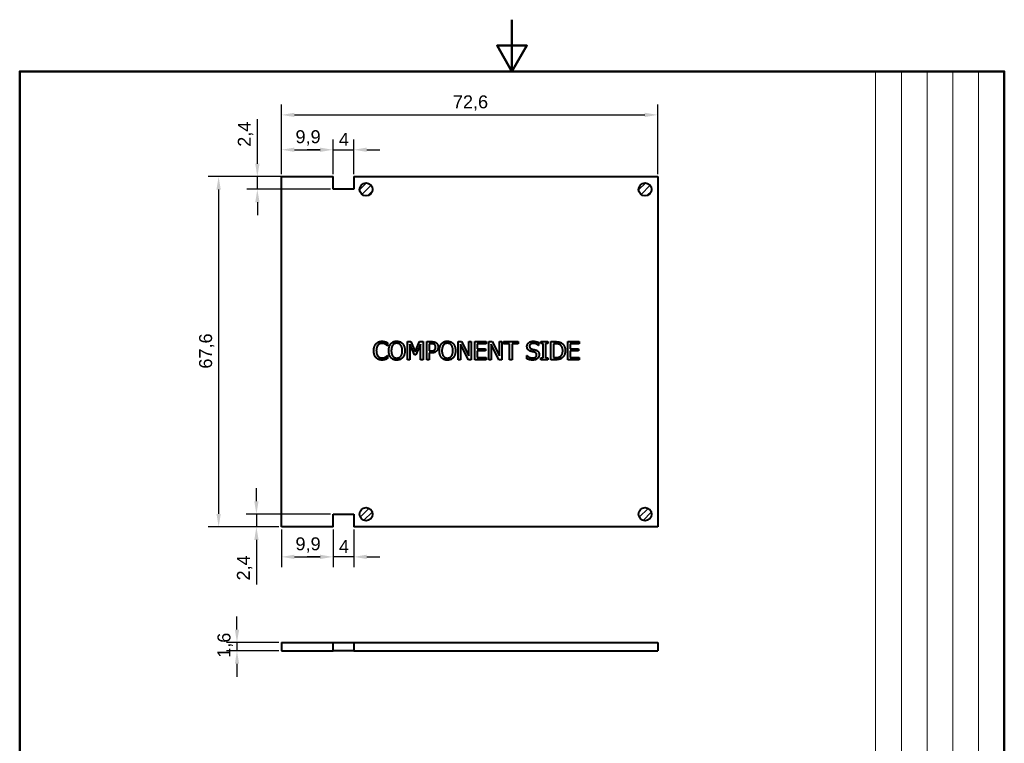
# Model space of a CAD drawing. Header units: millimetres. Extents: x 0 to 210, y 0 to 297.
# Tile 3 of 3: x 10 to 200, y 157 to 297. Entities that reach past the tile are written whole.
import ezdxf
from ezdxf.enums import TextEntityAlignment as Align

# ---------------------------------------------------------------- set-up
doc = ezdxf.new("R2010")
doc.units = ezdxf.units.MM
doc.layers.get('0').update_dxf_attribs({"lineweight": 25})
for name, color, linetype, lineweight in [('AM_0', 7, 'Continuous', 30), ('Bordo_0', 7, 'Continuous', 50), ('Simboli(ISO)', 7, 'Continuous', 25), ('Spigoli visibili(ISO)', 7, 'Continuous', 40), ('Tratteggio', 7, 'Continuous', 9)]:
    doc.layers.add(name, color=color, linetype=linetype, lineweight=lineweight)
doc.layers.add('Quote(ISO)', color=8, linetype='Continuous', lineweight=18, true_color=0x808080)
doc.styles.add('Corrente-ISO', font='arial.ttf')
doc.styles.add('Federico-Quote', font='arial.ttf')
doc.styles.add('Gruppo1', font='arial.ttf')
doc.styles.add('Stile testo18', font='arial.ttf')
doc.styles.add('Stile testo43', font='arial.ttf')
doc.styles.add('Stile testo77', font='arial.ttf')
doc.dimstyles.new('X.XXX', dxfattribs={"dimtxt": 2.5, "dimasz": 2.5, "dimexe": 2, "dimexo": 0.5, "dimgap": 0.762, "dimtad": 1, "dimdec": 1, "dimrnd": 1e-08, "dimtxsty": 'Federico-Quote', "dimcen": 0.09, "dimdle": 10, "dimclrd": 9, "dimclre": 9, "dimclrt": 8, "dimadec": 1, "dimazin": 2, "dimtfac": 1, "dimtmove": 0, "dimatfit": 3, "dimfxl": 1, "dimtolj": 1, "dimlwd": 25, "dimlwe": 25, "dimarcsym": 0})
pattern_1 = [(45, (0, 0), (-0.6735192, 0.6735192), [])]

# ---------------------------------------------------------------- blocks, each defined once
blk = doc.blocks.new('Bordi Bordo di default')
at = {"layer": 'Bordo_0', "flags": 128}
for points in [[(105, 297), (105, 287), (102.11, 292), (107.89, 292), (105, 287)], [(10, 10), (10, 287), (200, 287), (200, 10), (10, 10)]]:
    blk.add_lwpolyline(points, dxfattribs=at)
blk = doc.blocks.new('Cartigli Italtronic_new')
at = {"layer": 'AM_0', "lineweight": 15}
for p, q in [((284.7, 286.16), (259.86, 286.16)), ((259.86, 57.39), (259.86, 286.16)), ((264.83, 56.66), (264.83, 286.16)), ((269.8, 56.66), (269.8, 286.16)), ((274.76, 56.66), (274.76, 286.16)), ((279.73, 56.66), (279.73, 286.16)), ((284.7, 286.16), (284.7, 9.16))]:
    blk.add_line(p, q, dxfattribs=at)
at = {"layer": 'AM_0'}
for tag, p, height, style in [('Scale_1_001', (271.09, 48.11), 3, 'Stile testo77'), ('DATA_CREAZIONE_001', (204.32, 38.44), 3.17, 'Gruppo1'), ('NUMERO_PARTE_001', (239, 14.09), 5, 'Stile testo18')]:
    blk.add_attdef(tag, p, '', height=height, dxfattribs=dict(at, style=style))
at = {"layer": 'AM_0', "style": 'Stile testo43'}
blk.add_attdef('Sostituisce', text='', height=2.5, dxfattribs=at).set_placement((245.27, 41.57), align=Align.TOP_CENTER)
at = {"layer": 'Simboli(ISO)', "color": 7, "style": 'Corrente-ISO'}
blk.add_attdef('Part_number', text='', height=2.5, dxfattribs=at).set_placement((260.96, 41.28), align=Align.TOP_LEFT)
blk = doc.blocks.new('*D4')
at = {"layer": 'Defpoints', "color": 0, "transparency": 16777216}
for p in [(133.12, 278.62), (60.52, 266.7), (133.12, 266.7)]:
    blk.add_point(p, dxfattribs=at)
at = {"layer": 'Quote(ISO)', "color": 9, "lineweight": 25, "true_color": 0xbfbfbf, "transparency": 16777216}
for p, q in [((60.52, 267.2), (60.52, 280.62)), ((133.12, 267.2), (133.12, 280.62)), ((63.02, 278.62), (130.62, 278.62))]:
    blk.add_line(p, q, dxfattribs=at)
at = {"layer": 'Quote(ISO)', "color": 9, "true_color": 0xbfbfbf, "transparency": 16777216}
for points in [[(63.02, 279.04), (63.02, 278.21), (60.52, 278.62)], [(130.62, 279.04), (130.62, 278.21), (133.12, 278.62)]]:
    blk.add_solid(points, dxfattribs=at)
at = {"layer": 'Quote(ISO)', "color": 8, "lineweight": 25, "transparency": 16777216, "insert": (93.59, 282.39), "char_height": 2.5, "attachment_point": 1, "style": 'Federico-Quote'}
blk.add_mtext('\\A1;72,6', dxfattribs=at)
blk = doc.blocks.new('*D5')
at = {"layer": 'Defpoints', "color": 0, "transparency": 16777216}
for p in [(60.52, 266.7), (48.39, 199.1), (60.52, 199.1)]:
    blk.add_point(p, dxfattribs=at)
at = {"layer": 'Quote(ISO)', "color": 9, "lineweight": 25, "true_color": 0xbfbfbf, "transparency": 16777216}
for p, q in [((60.02, 266.7), (46.39, 266.7)), ((48.39, 264.2), (48.39, 201.6)), ((60.02, 199.1), (46.39, 199.1))]:
    blk.add_line(p, q, dxfattribs=at)
at = {"layer": 'Quote(ISO)', "color": 9, "true_color": 0xbfbfbf, "transparency": 16777216}
for points in [[(47.97, 264.2), (48.8, 264.2), (48.39, 266.7)], [(47.97, 201.6), (48.8, 201.6), (48.39, 199.1)]]:
    blk.add_solid(points, dxfattribs=at)
at = {"layer": 'Quote(ISO)', "color": 8, "lineweight": 25, "transparency": 16777216, "insert": (44.62, 229.65), "char_height": 2.5, "attachment_point": 1, "rotation": 90, "style": 'Federico-Quote'}
blk.add_mtext('\\A1;67,6', dxfattribs=at)
blk = doc.blocks.new('*D6')
at = {"layer": 'Defpoints', "color": 0, "transparency": 16777216}
for p in [(60.52, 176.78), (51.93, 175.18), (60.52, 175.18)]:
    blk.add_point(p, dxfattribs=at)
at = {"layer": 'Quote(ISO)', "color": 9, "lineweight": 25, "true_color": 0xbfbfbf, "transparency": 16777216}
for p, q in [((51.93, 179.28), (51.93, 181.78)), ((60.02, 176.78), (49.93, 176.78)), ((51.93, 176.78), (51.93, 175.18)), ((60.02, 175.18), (49.93, 175.18)), ((51.93, 172.68), (51.93, 170.18))]:
    blk.add_line(p, q, dxfattribs=at)
at = {"layer": 'Quote(ISO)', "color": 9, "true_color": 0xbfbfbf, "transparency": 16777216}
for points in [[(51.52, 179.28), (52.35, 179.28), (51.93, 176.78)], [(51.52, 172.68), (52.35, 172.68), (51.93, 175.18)]]:
    blk.add_solid(points, dxfattribs=at)
at = {"layer": 'Quote(ISO)', "color": 8, "lineweight": 25, "transparency": 16777216, "insert": (48.17, 173.82), "char_height": 2.5, "attachment_point": 1, "rotation": 90, "style": 'Federico-Quote'}
blk.add_mtext('\\A1;1,6', dxfattribs=at)
blk = doc.blocks.new('*D7')
at = {"layer": 'Defpoints', "color": 0, "transparency": 16777216}
for p in [(70.47, 271.89), (60.52, 266.7), (70.47, 266.7)]:
    blk.add_point(p, dxfattribs=at)
at = {"layer": 'Quote(ISO)', "color": 9, "lineweight": 25, "true_color": 0xbfbfbf, "transparency": 16777216}
for p, q in [((60.52, 267.2), (60.52, 273.89)), ((70.47, 267.2), (70.47, 273.89)), ((63.02, 271.89), (67.97, 271.89))]:
    blk.add_line(p, q, dxfattribs=at)
at = {"layer": 'Quote(ISO)', "color": 9, "true_color": 0xbfbfbf, "transparency": 16777216}
for points in [[(63.02, 272.31), (63.02, 271.48), (60.52, 271.89)], [(67.97, 272.31), (67.97, 271.48), (70.47, 271.89)]]:
    blk.add_solid(points, dxfattribs=at)
at = {"layer": 'Quote(ISO)', "color": 8, "lineweight": 25, "transparency": 16777216, "insert": (63.22, 275.66), "char_height": 2.5, "attachment_point": 1, "style": 'Federico-Quote'}
blk.add_mtext('\\A1;9,9', dxfattribs=at)
blk = doc.blocks.new('*D8')
at = {"layer": 'Defpoints', "color": 0, "transparency": 16777216}
for p in [(74.47, 271.89), (70.47, 266.7), (74.47, 266.7)]:
    blk.add_point(p, dxfattribs=at)
at = {"layer": 'Quote(ISO)', "color": 9, "lineweight": 25, "true_color": 0xbfbfbf, "transparency": 16777216}
for p, q in [((70.47, 267.2), (70.47, 273.89)), ((74.47, 267.2), (74.47, 273.89)), ((67.97, 271.89), (65.47, 271.89)), ((70.47, 271.89), (74.47, 271.89)), ((76.97, 271.89), (79.47, 271.89))]:
    blk.add_line(p, q, dxfattribs=at)
at = {"layer": 'Quote(ISO)', "color": 9, "true_color": 0xbfbfbf, "transparency": 16777216}
for points in [[(67.97, 272.31), (67.97, 271.48), (70.47, 271.89)], [(76.97, 272.31), (76.97, 271.48), (74.47, 271.89)]]:
    blk.add_solid(points, dxfattribs=at)
at = {"layer": 'Quote(ISO)', "color": 8, "lineweight": 25, "transparency": 16777216, "insert": (71.6, 275.16), "char_height": 2.5, "attachment_point": 1, "style": 'Federico-Quote'}
blk.add_mtext('\\A1;4', dxfattribs=at)
blk = doc.blocks.new('*D9')
at = {"layer": 'Defpoints', "color": 0, "transparency": 16777216}
for p in [(70.47, 266.7), (55.86, 264.26), (70.47, 264.26)]:
    blk.add_point(p, dxfattribs=at)
at = {"layer": 'Quote(ISO)', "color": 9, "lineweight": 25, "true_color": 0xbfbfbf, "transparency": 16777216}
for p, q in [((55.86, 269.2), (55.86, 277.81)), ((69.97, 266.7), (53.86, 266.7)), ((55.86, 264.26), (55.86, 266.7)), ((69.97, 264.26), (53.86, 264.26)), ((55.86, 261.76), (55.86, 259.26))]:
    blk.add_line(p, q, dxfattribs=at)
at = {"layer": 'Quote(ISO)', "color": 9, "true_color": 0xbfbfbf, "transparency": 16777216}
for points in [[(55.45, 269.2), (56.28, 269.2), (55.86, 266.7)], [(55.45, 261.76), (56.28, 261.76), (55.86, 264.26)]]:
    blk.add_solid(points, dxfattribs=at)
at = {"layer": 'Quote(ISO)', "color": 8, "lineweight": 25, "transparency": 16777216, "insert": (52.1, 272.47), "char_height": 2.5, "attachment_point": 1, "rotation": 90, "style": 'Federico-Quote'}
blk.add_mtext('\\A1;2,4', dxfattribs=at)
blk = doc.blocks.new('*D10')
at = {"layer": 'Defpoints', "color": 0, "transparency": 16777216}
for p in [(60.52, 199.1), (70.47, 199.1), (70.47, 193.31)]:
    blk.add_point(p, dxfattribs=at)
at = {"layer": 'Quote(ISO)', "color": 9, "lineweight": 25, "true_color": 0xbfbfbf, "transparency": 16777216}
for p, q in [((60.52, 198.6), (60.52, 191.31)), ((70.47, 198.6), (70.47, 191.31)), ((63.02, 193.31), (67.97, 193.31))]:
    blk.add_line(p, q, dxfattribs=at)
at = {"layer": 'Quote(ISO)', "color": 9, "true_color": 0xbfbfbf, "transparency": 16777216}
for points in [[(63.02, 193.73), (63.02, 192.9), (60.52, 193.31)], [(67.97, 193.73), (67.97, 192.9), (70.47, 193.31)]]:
    blk.add_solid(points, dxfattribs=at)
at = {"layer": 'Quote(ISO)', "color": 8, "lineweight": 25, "transparency": 16777216, "insert": (63.22, 197.08), "char_height": 2.5, "attachment_point": 1, "style": 'Federico-Quote'}
blk.add_mtext('\\A1;9,9', dxfattribs=at)
blk = doc.blocks.new('*D11')
at = {"layer": 'Defpoints', "color": 0, "transparency": 16777216}
for p in [(70.47, 199.1), (74.47, 199.1), (70.47, 193.31)]:
    blk.add_point(p, dxfattribs=at)
at = {"layer": 'Quote(ISO)', "color": 9, "lineweight": 25, "true_color": 0xbfbfbf, "transparency": 16777216}
for p, q in [((70.47, 198.6), (70.47, 191.31)), ((74.47, 198.6), (74.47, 191.31)), ((67.97, 193.31), (65.47, 193.31)), ((74.47, 193.31), (70.47, 193.31)), ((76.97, 193.31), (79.47, 193.31))]:
    blk.add_line(p, q, dxfattribs=at)
at = {"layer": 'Quote(ISO)', "color": 9, "true_color": 0xbfbfbf, "transparency": 16777216}
for points in [[(67.97, 193.73), (67.97, 192.9), (70.47, 193.31)], [(76.97, 193.73), (76.97, 192.9), (74.47, 193.31)]]:
    blk.add_solid(points, dxfattribs=at)
at = {"layer": 'Quote(ISO)', "color": 8, "lineweight": 25, "transparency": 16777216, "insert": (71.6, 196.57), "char_height": 2.5, "attachment_point": 1, "style": 'Federico-Quote'}
blk.add_mtext('\\A1;4', dxfattribs=at)
blk = doc.blocks.new('*D12')
at = {"layer": 'Defpoints', "color": 0, "transparency": 16777216}
for p in [(55.68, 201.55), (70.47, 201.55), (60.52, 199.1)]:
    blk.add_point(p, dxfattribs=at)
at = {"layer": 'Quote(ISO)', "color": 9, "lineweight": 25, "true_color": 0xbfbfbf, "transparency": 16777216}
for p, q in [((55.68, 204.05), (55.68, 206.55)), ((69.97, 201.55), (53.68, 201.55)), ((55.68, 201.55), (55.68, 199.1)), ((60.02, 199.1), (53.68, 199.1)), ((55.68, 196.6), (55.68, 188))]:
    blk.add_line(p, q, dxfattribs=at)
at = {"layer": 'Quote(ISO)', "color": 9, "true_color": 0xbfbfbf, "transparency": 16777216}
for points in [[(55.27, 204.05), (56.1, 204.05), (55.68, 201.55)], [(55.27, 196.6), (56.1, 196.6), (55.68, 199.1)]]:
    blk.add_solid(points, dxfattribs=at)
at = {"layer": 'Quote(ISO)', "color": 8, "lineweight": 25, "transparency": 16777216, "insert": (51.92, 188.76), "char_height": 2.5, "attachment_point": 1, "rotation": 90, "style": 'Federico-Quote'}
blk.add_mtext('\\A1;2,4', dxfattribs=at)

msp = doc.modelspace()

# ---------------------------------------------------------------- hatches: boundary and pattern name
at = {"layer": 'Tratteggio'}
h = msp.add_hatch(dxfattribs=at)
h.set_pattern_fill('ANSI31', color=256, scale=7.62, style=0)
h.set_pattern_definition(pattern_1)
edge = h.paths.add_edge_path()
edge.add_arc((76.85, 264.25), 1.26, 0, 360)
h = msp.add_hatch(dxfattribs=at)
h.set_pattern_fill('ANSI31', color=256, scale=7.62, style=0)
h.set_pattern_definition(pattern_1)
edge = h.paths.add_edge_path()
edge.add_arc((130.68, 264.25), 1.26, 0, 360)
h = msp.add_hatch(dxfattribs=at)
h.set_pattern_fill('ANSI31', color=256, scale=7.62, style=0)
h.set_pattern_definition(pattern_1)
edge = h.paths.add_edge_path()
edge.add_arc((76.85, 201.56), 1.26, 0, 360)
h = msp.add_hatch(dxfattribs=at)
h.set_pattern_fill('ANSI31', color=256, scale=7.62, style=0)
h.set_pattern_definition(pattern_1)
edge = h.paths.add_edge_path()
edge.add_arc((130.68, 201.56), 1.26, 0, 360)

# ---------------------------------------------------------------- linework, layer by layer
at = {"layer": 'Spigoli visibili(ISO)'}
for p, q in [((60.52, 266.7), (70.47, 266.7)), ((60.52, 199.1), (60.52, 266.7)), ((70.47, 264.26), (70.47, 266.7)), ((74.47, 266.7), (74.47, 264.26)), ((74.47, 266.7), (133.12, 266.7)), ((133.12, 266.7), (133.12, 199.1)), ((74.47, 264.26), (70.47, 264.26)), ((80.99, 234.07), (80.95, 234.07)), ((80.99, 234.63), (80.99, 234.07)), ((84.83, 231.36), (84.83, 234.86)), ((84.83, 234.86), (85.46, 234.86)), ((86.17, 232.33), (85.26, 234.38)), ((85.26, 234.38), (85.26, 231.36)), ((85.46, 234.86), (86.34, 232.92)), ((86.34, 232.92), (87.18, 234.86)), ((87.36, 234.38), (86.45, 232.33)), ((87.18, 234.86), (87.83, 234.86)), ((87.36, 231.36), (87.36, 234.38)), ((87.83, 234.86), (87.83, 231.36)), ((88.54, 231.36), (88.54, 234.86)), ((88.54, 234.86), (89.42, 234.86)), ((89.39, 234.46), (89, 234.46)), ((89, 234.46), (89, 233.07)), ((94.6, 231.36), (94.6, 234.86)), ((94.6, 234.86), (95.26, 234.86)), ((96.58, 231.36), (95.03, 234.38)), ((95.03, 234.38), (95.03, 231.36)), ((95.26, 234.86), (96.67, 232.09)), ((96.67, 232.09), (96.67, 234.86)), ((96.67, 234.86), (97.1, 234.86)), ((97.1, 234.86), (97.1, 231.36)), ((97.81, 231.36), (97.81, 234.86)), ((97.81, 234.86), (100, 234.86)), ((100, 234.45), (98.28, 234.45)), ((98.28, 234.45), (98.28, 233.49)), ((100, 234.86), (100, 234.45)), ((100.51, 231.36), (100.51, 234.86)), ((100.51, 234.86), (101.17, 234.86)), ((102.49, 231.36), (100.95, 234.38)), ((100.95, 234.38), (100.95, 231.36)), ((101.17, 234.86), (102.58, 232.09)), ((102.58, 232.09), (102.58, 234.86)), ((102.58, 234.86), (103.02, 234.86)), ((103.02, 234.86), (103.02, 231.36)), ((103.37, 234.45), (103.37, 234.86)), ((103.37, 234.86), (106.18, 234.86)), ((104.54, 234.45), (103.37, 234.45)), ((104.54, 231.36), (104.54, 234.45)), ((106.18, 234.45), (105.01, 234.45)), ((105.01, 234.45), (105.01, 231.36)), ((106.18, 234.86), (106.18, 234.45)), ((110.11, 234.14), (110.08, 234.14)), ((110.11, 234.7), (110.11, 234.14)), ((110.58, 234.51), (110.58, 234.86)), ((110.58, 234.86), (111.94, 234.86)), ((111.03, 234.51), (110.58, 234.51)), ((111.03, 231.72), (111.03, 234.51)), ((111.94, 234.51), (111.49, 234.51)), ((111.49, 234.51), (111.49, 231.72)), ((111.94, 234.86), (111.94, 234.51)), ((112.51, 231.36), (112.51, 234.86)), ((112.51, 234.86), (113.31, 234.86)), ((113.33, 234.46), (112.98, 234.46)), ((112.98, 234.46), (112.98, 231.77)), ((115.78, 231.36), (115.78, 234.86)), ((115.78, 234.86), (117.97, 234.86)), ((117.97, 234.45), (116.24, 234.45)), ((116.24, 234.45), (116.24, 233.49)), ((117.97, 234.86), (117.97, 234.45)), ((80.95, 232.16), (80.99, 232.16)), ((80.99, 232.16), (80.99, 231.6)), ((86.45, 232.33), (86.17, 232.33)), ((89, 233.07), (89.32, 233.07)), ((89.4, 232.67), (89, 232.67)), ((89, 232.67), (89, 231.36)), ((98.28, 233.49), (99.88, 233.49)), ((99.88, 233.08), (98.28, 233.08)), ((98.28, 233.08), (98.28, 231.78)), ((99.88, 233.49), (99.88, 233.08)), ((107.87, 231.57), (107.87, 232.16)), ((107.87, 232.16), (107.9, 232.16)), ((116.24, 233.49), (117.85, 233.49)), ((117.85, 233.08), (116.24, 233.08)), ((116.24, 233.08), (116.24, 231.78)), ((117.85, 233.49), (117.85, 233.08)), ((85.26, 231.36), (84.83, 231.36)), ((87.83, 231.36), (87.36, 231.36)), ((89, 231.36), (88.54, 231.36)), ((95.03, 231.36), (94.6, 231.36)), ((97.1, 231.36), (96.58, 231.36)), ((100, 231.36), (97.81, 231.36)), ((98.28, 231.78), (100, 231.78)), ((100, 231.78), (100, 231.36)), ((100.95, 231.36), (100.51, 231.36)), ((103.02, 231.36), (102.49, 231.36)), ((105.01, 231.36), (104.54, 231.36)), ((110.58, 231.36), (110.58, 231.72)), ((110.58, 231.72), (111.03, 231.72)), ((111.94, 231.36), (110.58, 231.36)), ((111.49, 231.72), (111.94, 231.72)), ((111.94, 231.72), (111.94, 231.36)), ((113.32, 231.36), (112.51, 231.36)), ((112.98, 231.77), (113.33, 231.77)), ((117.97, 231.36), (115.78, 231.36)), ((116.24, 231.78), (117.97, 231.78)), ((117.97, 231.78), (117.97, 231.36)), ((70.47, 201.55), (74.47, 201.55)), ((70.47, 199.1), (70.47, 201.55)), ((74.47, 201.55), (74.47, 199.1)), ((70.47, 199.1), (60.52, 199.1)), ((133.12, 199.1), (74.47, 199.1)), ((60.52, 176.78), (70.47, 176.78)), ((60.52, 176.78), (60.52, 175.18)), ((70.47, 175.18), (70.47, 176.78)), ((70.47, 176.78), (74.47, 176.78)), ((74.47, 176.78), (74.47, 175.18)), ((74.47, 176.78), (133.12, 176.78)), ((133.12, 176.78), (133.12, 175.18)), ((60.52, 175.18), (70.47, 175.18)), ((74.47, 175.18), (70.47, 175.18)), ((74.47, 175.18), (133.12, 175.18))]:
    msp.add_line(p, q, dxfattribs=at)
for centre in [(76.85, 264.25), (130.68, 264.25), (76.85, 201.56), (130.68, 201.56)]:
    msp.add_circle(centre, 1.26, dxfattribs=at)
for points in [[(78.33, 233.11), (78.33, 233.55), (78.56, 234.2), (78.77, 234.45)], [(78.77, 234.45), (78.98, 234.68), (79.55, 234.93), (79.91, 234.93)], [(79.13, 234.17), (78.98, 233.99), (78.82, 233.45), (78.82, 233.11)], [(79.9, 234.53), (79.68, 234.53), (79.28, 234.35), (79.13, 234.17)], [(80.56, 234.36), (80.42, 234.44), (80.11, 234.53), (79.9, 234.53)], [(79.91, 234.93), (80.08, 234.93), (80.39, 234.88), (80.52, 234.84)], [(80.52, 234.84), (80.63, 234.8), (80.87, 234.69), (80.99, 234.63)], [(80.95, 234.07), (80.89, 234.13), (80.69, 234.29), (80.56, 234.36)], [(81.22, 233.11), (81.22, 233.55), (81.44, 234.22), (81.64, 234.47)], [(81.64, 234.47), (81.85, 234.7), (82.42, 234.94), (82.77, 234.94)], [(81.99, 234.17), (81.85, 233.99), (81.71, 233.46), (81.71, 233.11)], [(82.77, 234.54), (82.52, 234.54), (82.14, 234.36), (81.99, 234.17)], [(82.77, 234.94), (83.12, 234.94), (83.7, 234.69), (83.9, 234.47)], [(83.54, 234.17), (83.41, 234.35), (83.01, 234.54), (82.77, 234.54)], [(83.83, 233.11), (83.83, 233.46), (83.68, 234), (83.54, 234.17)], [(83.9, 234.47), (84.09, 234.23), (84.32, 233.55), (84.32, 233.11)], [(90.01, 234.33), (89.9, 234.4), (89.61, 234.46), (89.39, 234.46)], [(89.42, 234.86), (89.73, 234.86), (90.16, 234.76), (90.33, 234.65)], [(90.26, 233.8), (90.26, 233.98), (90.14, 234.24), (90.01, 234.33)], [(90.07, 233.28), (90.17, 233.38), (90.26, 233.63), (90.26, 233.8)], [(90.33, 234.65), (90.53, 234.51), (90.75, 234.1), (90.75, 233.81)], [(90.75, 233.81), (90.75, 233.58), (90.59, 233.17), (90.44, 233.03)], [(90.99, 233.11), (90.99, 233.55), (91.21, 234.22), (91.41, 234.47)], [(91.41, 234.47), (91.62, 234.7), (92.19, 234.94), (92.54, 234.94)], [(91.76, 234.17), (91.63, 233.99), (91.48, 233.46), (91.48, 233.11)], [(92.54, 234.54), (92.29, 234.54), (91.91, 234.36), (91.76, 234.17)], [(92.54, 234.94), (92.9, 234.94), (93.47, 234.69), (93.67, 234.47)], [(93.32, 234.17), (93.18, 234.35), (92.79, 234.54), (92.54, 234.54)], [(93.6, 233.11), (93.6, 233.46), (93.45, 234), (93.32, 234.17)], [(93.67, 234.47), (93.87, 234.23), (94.09, 233.55), (94.09, 233.11)], [(107.89, 233.93), (107.89, 234.35), (108.56, 234.93), (109.07, 234.93)], [(108.12, 233.29), (108.01, 233.41), (107.89, 233.72), (107.89, 233.93)], [(109.1, 234.52), (108.78, 234.52), (108.38, 234.22), (108.38, 233.97)], [(108.38, 233.97), (108.38, 233.75), (108.61, 233.49), (108.83, 233.43)], [(109.07, 234.93), (109.36, 234.93), (109.89, 234.81), (110.11, 234.7)], [(110.08, 234.14), (109.91, 234.3), (109.39, 234.52), (109.1, 234.52)], [(113.31, 234.86), (113.81, 234.86), (114.37, 234.72), (114.57, 234.59)], [(114.26, 234.25), (114.07, 234.36), (113.65, 234.46), (113.33, 234.46)], [(114.79, 233.12), (114.79, 233.52), (114.52, 234.09), (114.26, 234.25)], [(114.57, 234.59), (114.9, 234.36), (115.27, 233.62), (115.27, 233.11)], [(78.77, 231.76), (78.56, 231.99), (78.33, 232.67), (78.33, 233.11)], [(78.82, 233.11), (78.82, 232.75), (78.99, 232.23), (79.14, 232.05)], [(79.14, 232.05), (79.29, 231.88), (79.68, 231.71), (79.9, 231.71)], [(79.9, 231.71), (80.1, 231.71), (80.45, 231.8), (80.58, 231.88)], [(80.58, 231.88), (80.71, 231.95), (80.9, 232.11), (80.95, 232.16)], [(81.64, 231.77), (81.44, 232), (81.22, 232.68), (81.22, 233.11)], [(81.71, 233.11), (81.71, 232.43), (82.29, 231.69), (82.77, 231.69)], [(82.77, 231.69), (83.26, 231.69), (83.83, 232.43), (83.83, 233.11)], [(84.32, 233.11), (84.32, 232.69), (84.1, 232), (83.9, 231.77)], [(89.32, 233.07), (89.6, 233.07), (89.95, 233.16), (90.07, 233.28)], [(90.44, 233.03), (90.26, 232.85), (89.77, 232.67), (89.4, 232.67)], [(91.41, 231.77), (91.21, 232), (90.99, 232.68), (90.99, 233.11)], [(91.48, 233.11), (91.48, 232.43), (92.06, 231.69), (92.54, 231.69)], [(92.54, 231.69), (93.03, 231.69), (93.6, 232.43), (93.6, 233.11)], [(94.09, 233.11), (94.09, 232.69), (93.87, 232), (93.67, 231.77)], [(107.9, 232.16), (108.13, 231.94), (108.71, 231.71), (108.98, 231.71)], [(108.7, 232.98), (108.52, 233.03), (108.23, 233.18), (108.12, 233.29)], [(109.33, 232.83), (109.17, 232.87), (108.9, 232.93), (108.7, 232.98)], [(108.83, 233.43), (108.98, 233.39), (109.41, 233.29), (109.55, 233.25)], [(108.98, 231.71), (109.37, 231.71), (109.76, 232.03), (109.76, 232.29)], [(109.76, 232.29), (109.76, 232.5), (109.55, 232.76), (109.33, 232.83)], [(109.55, 233.25), (109.91, 233.13), (110.25, 232.69), (110.25, 232.36)], [(110.25, 232.36), (110.25, 232.16), (110.08, 231.76), (109.93, 231.62)], [(113.33, 231.77), (113.64, 231.77), (114.11, 231.87), (114.3, 232)], [(114.3, 232), (114.55, 232.16), (114.79, 232.71), (114.79, 233.12)], [(115.27, 233.11), (115.27, 232.63), (114.89, 231.86), (114.56, 231.65)], [(79.9, 231.3), (79.56, 231.3), (78.98, 231.53), (78.77, 231.76)], [(80.52, 231.4), (80.37, 231.35), (80.11, 231.3), (79.9, 231.3)], [(80.99, 231.6), (80.87, 231.55), (80.67, 231.45), (80.52, 231.4)], [(82.77, 231.29), (82.41, 231.29), (81.85, 231.53), (81.64, 231.77)], [(83.9, 231.77), (83.68, 231.52), (83.11, 231.29), (82.77, 231.29)], [(92.54, 231.29), (92.18, 231.29), (91.62, 231.53), (91.41, 231.77)], [(93.67, 231.77), (93.45, 231.52), (92.88, 231.29), (92.54, 231.29)], [(109.01, 231.3), (108.63, 231.3), (108.1, 231.46), (107.87, 231.57)], [(109.93, 231.62), (109.76, 231.47), (109.34, 231.3), (109.01, 231.3)], [(114.56, 231.65), (114.29, 231.48), (113.75, 231.36), (113.32, 231.36)]]:
    msp.add_open_spline(points, degree=2, dxfattribs=at)

# ---------------------------------------------------------------- block references
for name, p in [('Bordi Bordo di default', (0, 0)), ('Cartigli Italtronic_new', (-84.7, 0.84))]:
    msp.add_blockref(name, p)

# ---------------------------------------------------------------- dimensions: what is measured, and where the dimension line sits
at = {"layer": 'Quote(ISO)', "color": 9, "lineweight": 25, "true_color": 0xbfbfbf}
for base, p1, p2, picture, middle in [((133.12, 278.62), (60.52, 266.7), (133.12, 266.7), '*D4', (96.82, 278.62)), ((70.4659, 271.8938), (60.5213, 266.7046), (70.4659, 266.7046), '*D7', (65.4936, 271.8938)), ((70.4659, 193.3127), (60.5213, 199.1046), (70.4659, 199.1046), '*D10', (65.4936, 193.3127))]:
    dim = msp.add_linear_dim(base=base, p1=p1, p2=p2, dimstyle='X.XXX', override={"dimgap": 0.762, "dimdec": 1, "dimtol": 0, "dimlim": 0, "dimtp": 0, "dimtm": 0, "dimtdec": 2, "dimtofl": 0, "dimatfit": 1}, dxfattribs=at)
    dim.commit()
    dim.dimension.update_dxf_attribs({"geometry": picture, "text_midpoint": middle, "dimtype": 160})
for base, p1, p2, angle, override, picture, middle in [((55.86, 264.26), (70.47, 266.7), (70.47, 264.26), 90, {"dimgap": 0.762, "dimdec": 1, "dimtol": 0, "dimlim": 0, "dimtp": 0, "dimtm": 0, "dimtdec": 2, "dimtofl": 1, "dimatfit": 1}, '*D9', (55.86, 274.76)), ((74.47, 271.89), (70.47, 266.7), (74.47, 266.7), 180, {"dimgap": 0.762, "dimdec": 1, "dimtol": 0, "dimlim": 0, "dimtp": 0, "dimtm": 0, "dimtdec": 2, "dimtofl": 1, "dimatfit": 1}, '*D8', (72.47, 271.89)), ((48.39, 199.1), (60.52, 266.7), (60.52, 199.1), 90, {"dimgap": 0.762, "dimdec": 1, "dimtol": 0, "dimlim": 0, "dimtp": 0, "dimtm": 0, "dimtdec": 2, "dimtofl": 0, "dimatfit": 1}, '*D5', (48.39, 232.9)), ((55.6826, 201.5476), (60.5213, 199.1046), (70.4659, 201.5476), 90, {"dimgap": 0.762, "dimdec": 1, "dimtol": 0, "dimlim": 0, "dimtp": 0, "dimtm": 0, "dimtdec": 2, "dimtofl": 1, "dimatfit": 1}, '*D12', (55.6826, 191.0507)), ((70.47, 193.31), (74.47, 199.1), (70.47, 199.1), 180, {"dimgap": 0.762, "dimdec": 1, "dimtol": 0, "dimlim": 0, "dimtp": 0, "dimtm": 0, "dimtdec": 2, "dimtofl": 1, "dimatfit": 1}, '*D11', (72.47, 193.31)), ((51.93, 175.18), (60.52, 176.78), (60.52, 175.18), 90, {"dimgap": 0.762, "dimdec": 1, "dimtol": 0, "dimlim": 0, "dimtp": 0, "dimtm": 0, "dimtdec": 2, "dimtofl": 1, "dimatfit": 1}, '*D6', (51.93, 175.98))]:
    dim = msp.add_linear_dim(base=base, p1=p1, p2=p2, angle=angle, dimstyle='X.XXX', override=override, dxfattribs=at)
    dim.commit()
    dim.dimension.update_dxf_attribs({"geometry": picture, "text_midpoint": middle, "dimtype": 160})

doc.saveas('drawing.dxf')
